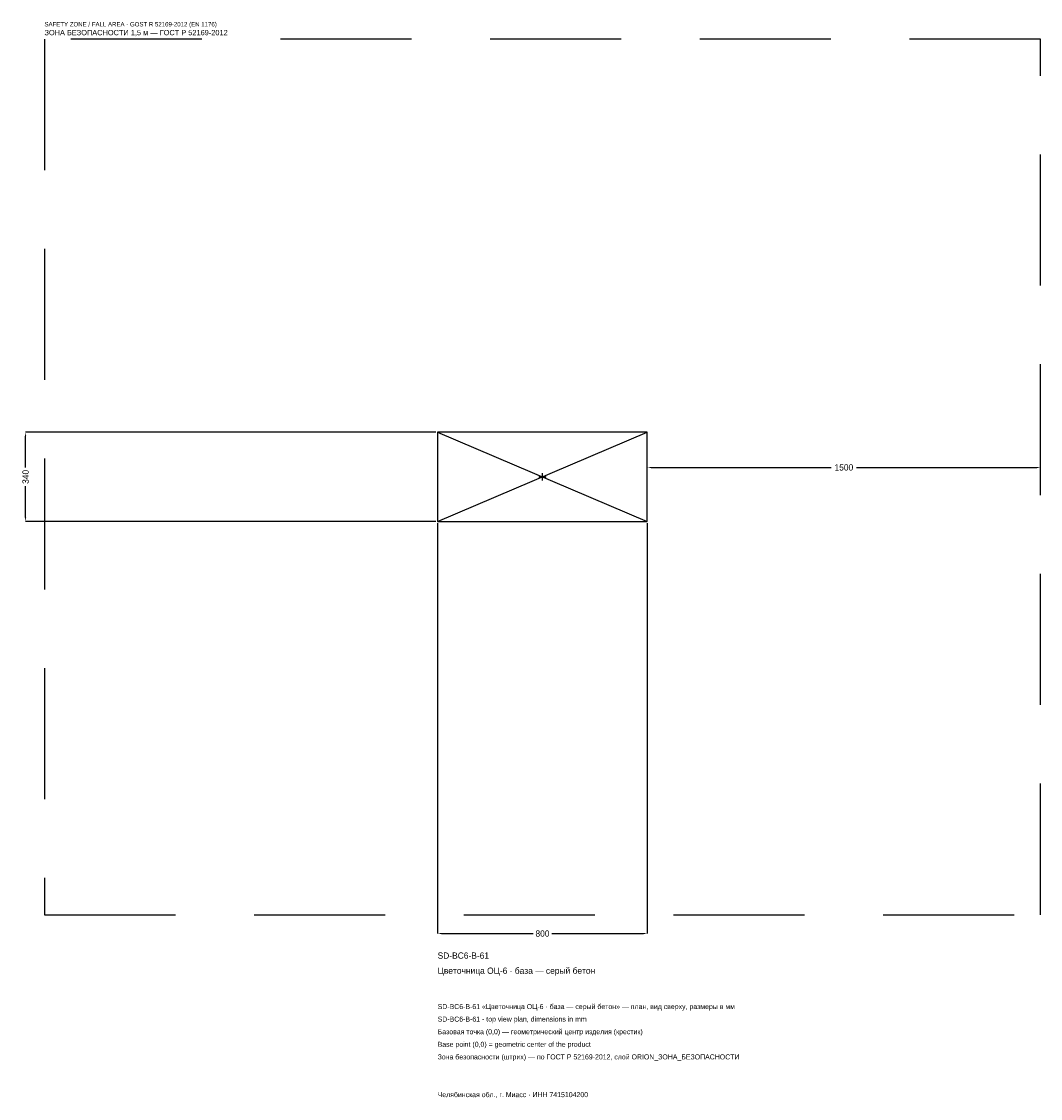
# Model space of a CAD drawing. Header units: metres. Extents: x -1988 to 1900, y -2371 to 1737.
import ezdxf

# ---------------------------------------------------------------- set-up
doc = ezdxf.new("R2010")
doc.units = ezdxf.units.M
doc.linetypes.add('DASHED', pattern=[800, 500, -300])
for name, color, linetype in [('ЗСК_ДАННЫЕ', 3, 'Continuous'), ('ЗСК_ЗОНА_БЕЗОПАСНОСТИ', 1, 'Continuous'), ('ЗСК_КОНТУР', 7, 'Continuous'), ('ЗСК_РАЗМЕРЫ', 8, 'Continuous')]:
    doc.layers.add(name, color=color, linetype=linetype)
doc.dimstyles.new('ORION', dxfattribs={"dimtxt": 24, "dimasz": 14.4, "dimexe": 1.25, "dimexo": 7.2, "dimtad": 1, "dimdec": 0, "dimcen": 2.5, "dimazin": 3, "dimtfac": 1, "dimtmove": 0, "dimatfit": 3})

# ---------------------------------------------------------------- blocks, each defined once
blk = doc.blocks.new('_CLOSEDFILLED')
at = {"color": 0, "linetype": 'BYBLOCK'}
blk.add_solid([(-1, 0.16), (0, 0), (-1, -0.16)], dxfattribs=at)
blk = doc.blocks.new('*D1')
for p, q in [((-400, -177.2), (-400, -1742)), ((400, -177.2), (400, -1742)), ((-385.6, -1742), (-36, -1742)), ((36, -1742), (385.6, -1742))]:
    blk.add_line(p, q)
at = {"layer": 'Defpoints'}
for p in [(-400, -170), (400, -170), (-400, -1742)]:
    blk.add_point(p, dxfattribs=at)
at = {"layer": 'ЗСК_РАЗМЕРЫ', "xscale": 14.399999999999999, "yscale": 14.399999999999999, "rotation": 180}
blk.add_blockref('_CLOSEDFILLED', (-400, -1742), dxfattribs=at)
at = {"layer": 'ЗСК_РАЗМЕРЫ', "xscale": 14.399999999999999, "yscale": 14.399999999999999}
blk.add_blockref('_CLOSEDFILLED', (400, -1742), dxfattribs=at)
at = {"layer": 'ЗСК_РАЗМЕРЫ', "insert": (0, -1742), "char_height": 24, "attachment_point": 5}
blk.add_mtext('800', dxfattribs=at)
blk = doc.blocks.new('*D2')
for p, q in [((-407.2, 170), (-1972, 170)), ((-1972, 36), (-1972, 155.6)), ((-1972, -155.6), (-1972, -36)), ((-407.2, -170), (-1972, -170))]:
    blk.add_line(p, q)
at = {"layer": 'Defpoints'}
for p in [(-400, 170), (-1972, -170), (-400, -170)]:
    blk.add_point(p, dxfattribs=at)
at = {"layer": 'ЗСК_РАЗМЕРЫ', "xscale": 14.399999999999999, "yscale": 14.399999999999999}
for p, rotation in [((-1972, 170), 90), ((-1972, -170), 270)]:
    blk.add_blockref('_CLOSEDFILLED', p, dxfattribs=dict(at, rotation=rotation))
at = {"layer": 'ЗСК_РАЗМЕРЫ', "insert": (-1972, 0), "char_height": 24, "attachment_point": 5, "rotation": 90}
blk.add_mtext('340', dxfattribs=at)
blk = doc.blocks.new('*D3')
for p, q in [((400, 7.2), (400, 36)), ((414.4, 36), (1102, 36)), ((1198, 36), (1885.6, 36)), ((1900, 7.2), (1900, 36))]:
    blk.add_line(p, q)
at = {"layer": 'Defpoints'}
for p in [(400, 36), (400, 0), (1900, 0)]:
    blk.add_point(p, dxfattribs=at)
at = {"layer": 'ЗСК_РАЗМЕРЫ', "xscale": 14.399999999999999, "yscale": 14.399999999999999, "rotation": 180}
blk.add_blockref('_CLOSEDFILLED', (400, 36), dxfattribs=at)
at = {"layer": 'ЗСК_РАЗМЕРЫ', "xscale": 14.399999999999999, "yscale": 14.399999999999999}
blk.add_blockref('_CLOSEDFILLED', (1900, 36), dxfattribs=at)
at = {"layer": 'ЗСК_РАЗМЕРЫ', "insert": (1150, 36), "char_height": 24, "attachment_point": 5}
blk.add_mtext('1500', dxfattribs=at)
blk = doc.blocks.new('ОРИОН SD-BC6-B-61 Цветочница ОЦ-6 · база — серый бетон')
at = {"layer": 'ЗСК_ЗОНА_БЕЗОПАСНОСТИ', "linetype": 'DASHED'}
blk.add_lwpolyline([(-1900, -1670), (1900, -1670), (1900, 1670), (-1900, 1670)], close=True, dxfattribs=at)
at = {"layer": 'ЗСК_КОНТУР'}
for p, q in [((-400, -170), (400, 170)), ((-400, 170), (400, -170))]:
    blk.add_line(p, q, dxfattribs=at)
blk.add_lwpolyline([(-400, -170), (400, -170), (400, 170), (-400, 170)], close=True, dxfattribs=at)
at = {"layer": 'ЗСК_РАЗМЕРЫ'}
for p, q in [((-13.6, 0), (13.6, 0)), ((0, -13.6), (0, 13.6))]:
    blk.add_line(p, q, dxfattribs=at)
at = {"layer": 'ЗСК_ДАННЫЕ'}
for tag, p in [('АРТИКУЛ', (-400, -1838)), ('НАИМЕНОВАНИЕ', (-400, -1895.6))]:
    blk.add_attdef(tag, p, '', height=24, dxfattribs=at)
at = {"layer": 'ЗСК_ДАННЫЕ', "flags": 1}
for tag, p in [('ПРОИЗВОДИТЕЛЬ', (-400, -1953.2)), ('ТЕЛЕФОН', (-400, -2010.8)), ('САЙТ', (-400, -2126)), ('АДРЕС', (-400, -2183.6)), ('РЕКВИЗИТЫ', (-400, -2241.2)), ('ГАБАРИТЫ', (-400, -2298.8)), ('ЗОНА_БЕЗОПАСНОСТИ', (-400, -2356.4))]:
    blk.add_attdef(tag, p, '', height=24, dxfattribs=at)
at = {"layer": 'ЗСК_ЗОНА_БЕЗОПАСНОСТИ', "color": 1}
for s, height, p in [('SAFETY ZONE / FALL AREA - GOST R 52169-2012 (EN 1176)', 16.8, (-1900, 1718)), ('ЗОНА БЕЗОПАСНОСТИ 1,5 м — ГОСТ Р 52169-2012', 20.4, (-1900, 1684.4))]:
    blk.add_text(s, height=height, dxfattribs=at).set_placement(p)
at = {"layer": 'ЗСК_РАЗМЕРЫ'}
dim = blk.add_linear_dim(base=(-1972, -170), p1=(-400, -170), p2=(-400, 170), angle=90, dimstyle='ORION', dxfattribs=at)
dim.commit()
dim.dimension.update_dxf_attribs({"geometry": '*D2', "text_midpoint": (-1972, 0)})
for base, p1, p2, picture, middle in [((400, 36), (400, 0), (1900, 0), '*D3', (1150, 36)), ((-400, -1742), (-400, -170), (400, -170), '*D1', (0, -1742))]:
    dim = blk.add_linear_dim(base=base, p1=p1, p2=p2, dimstyle='ORION', dxfattribs=at)
    dim.commit()
    dim.dimension.update_dxf_attribs({"geometry": picture, "text_midpoint": middle})

msp = doc.modelspace()

# ---------------------------------------------------------------- block references
msp.add_blockref('ОРИОН SD-BC6-B-61 Цветочница ОЦ-6 · база — серый бетон', (0, 0)).add_auto_attribs({'АРТИКУЛ': 'SD-BC6-B-61', 'НАИМЕНОВАНИЕ': 'Цветочница ОЦ-6 · база — серый бетон'})

# ---------------------------------------------------------------- texts
at = {"layer": 'ЗСК_ДАННЫЕ', "color": 3}
for s, p in [('SD-BC6-B-61 «Цветочница ОЦ-6 · база — серый бетон» — план, вид сверху, размеры в мм', (-400, -2030)), ('SD-BC6-B-61 - top view plan, dimensions in mm', (-400, -2078)), ('Челябинская обл., г. Миасс · ИНН 7415104200', (-400, -2366))]:
    msp.add_text(s, height=19.2, dxfattribs=at).set_placement(p)
at = {"layer": 'ЗСК_ДАННЫЕ', "color": 7}
for s, p in [('Базовая точка (0,0) — геометрический центр изделия (крестик)', (-400, -2126)), ('Base point (0,0) = geometric center of the product', (-400, -2174))]:
    msp.add_text(s, height=19.2, dxfattribs=at).set_placement(p)
at = {"layer": 'ЗСК_ДАННЫЕ', "color": 1}
msp.add_text('Зона безопасности (штрих) — по ГОСТ Р 52169-2012, слой ORION_ЗОНА_БЕЗОПАСНОСТИ', height=19.2, dxfattribs=at).set_placement((-400, -2222))

doc.saveas('drawing.dxf')
